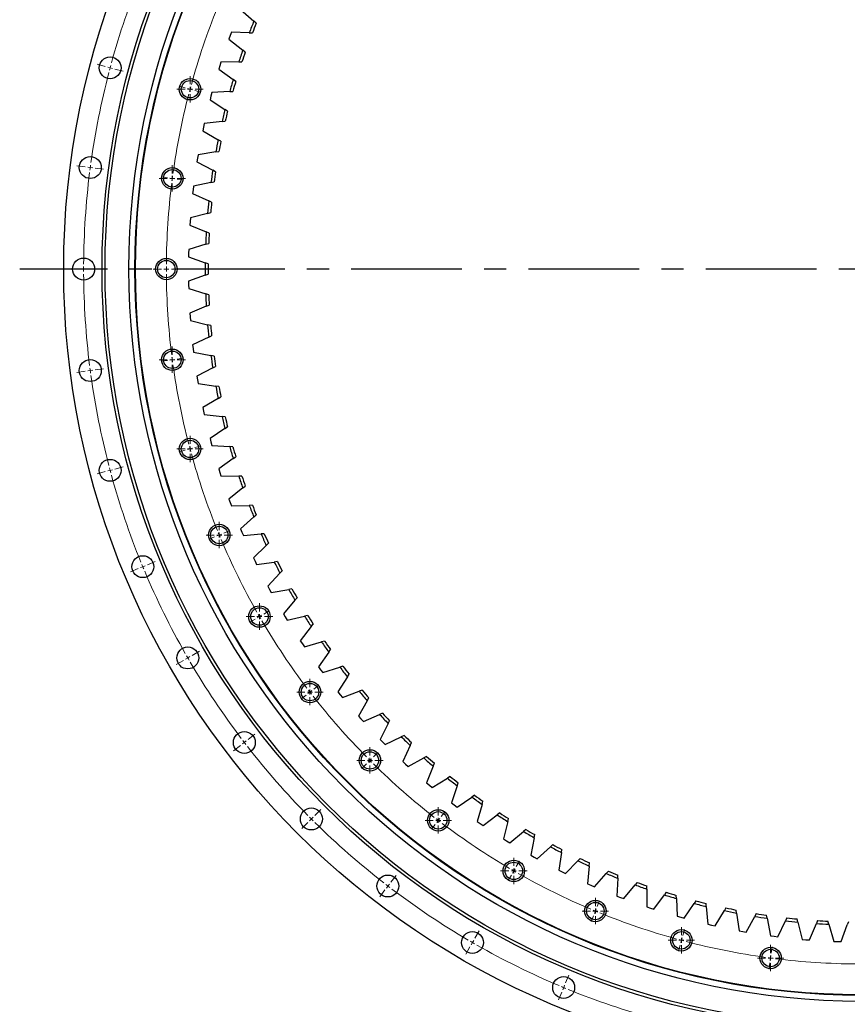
# Model space of a CAD drawing. Header units: millimetres. Extents: x 488 to 8520, y 6652 to 12890.
# Tile 6 of 16: x 1358 to 2188, y 10900 to 11888. Entities that reach past the tile are written whole.
import ezdxf

# ---------------------------------------------------------------- set-up
doc = ezdxf.new("R2010")
doc.units = ezdxf.units.MM
doc.header["$LTSCALE"] = 50
doc.linetypes.add('CENTER', pattern=[10.16, 6.35, -1.27, 1.27, -1.27])

# ---------------------------------------------------------------- blocks, each defined once
blk = doc.blocks.new('SW_CENTERMARKSYMBOL_9')
at = {"color": 0, "linetype": 'Continuous', "lineweight": 18}
for p, q in [((0, 5), (0, 13.25)), ((-5, 0), (-13.25, 0)), ((0, 0), (-2.5, 0)), ((0, 0), (0, 2.5)), ((0, 0), (0, -2.5)), ((0, 0), (2.5, 0)), ((5, 0), (13.25, 0)), ((0, -5), (0, -13.25))]:
    blk.add_line(p, q, dxfattribs=at)
blk = doc.blocks.new('SW_CENTERMARKSYMBOL_10')
at = {"color": 0, "linetype": 'Continuous', "lineweight": 18}
for p, q in [((0, 5), (0, 13.25)), ((-5, 0), (-13.25, 0)), ((0, 0), (-2.5, 0)), ((0, 0), (0, 2.5)), ((0, 0), (0, -2.5)), ((0, 0), (2.5, 0)), ((5, 0), (13.25, 0)), ((0, -5), (0, -13.25))]:
    blk.add_line(p, q, dxfattribs=at)
blk = doc.blocks.new('SW_CENTERMARKSYMBOL_11')
at = {"color": 0, "linetype": 'Continuous', "lineweight": 18}
for p, q in [((0, 5), (0, 13.25)), ((-5, 0), (-13.25, 0)), ((0, 0), (-2.5, 0)), ((0, 0), (0, 2.5)), ((0, 0), (0, -2.5)), ((0, 0), (2.5, 0)), ((5, 0), (13.25, 0)), ((0, -5), (0, -13.25))]:
    blk.add_line(p, q, dxfattribs=at)
blk = doc.blocks.new('SW_CENTERMARKSYMBOL_12')
at = {"color": 0, "linetype": 'Continuous', "lineweight": 18}
for p, q in [((0, 5), (0, 13.25)), ((-5, 0), (-13.25, 0)), ((0, 0), (-2.5, 0)), ((0, 0), (0, 2.5)), ((0, 0), (0, -2.5)), ((0, 0), (2.5, 0)), ((5, 0), (13.25, 0)), ((0, -5), (0, -13.25))]:
    blk.add_line(p, q, dxfattribs=at)
blk = doc.blocks.new('SW_CENTERMARKSYMBOL_13')
at = {"color": 0, "linetype": 'Continuous', "lineweight": 18}
for p, q in [((0, 5), (0, 13.25)), ((-5, 0), (-13.25, 0)), ((0, 0), (-2.5, 0)), ((0, 0), (0, 2.5)), ((0, 0), (0, -2.5)), ((0, 0), (2.5, 0)), ((5, 0), (13.25, 0)), ((0, -5), (0, -13.25))]:
    blk.add_line(p, q, dxfattribs=at)
blk = doc.blocks.new('SW_CENTERMARKSYMBOL_14')
at = {"color": 0, "linetype": 'Continuous', "lineweight": 18}
for p, q in [((0, 5), (0, 13.25)), ((-5, 0), (-13.25, 0)), ((0, 0), (-2.5, 0)), ((0, 0), (0, 2.5)), ((0, 0), (0, -2.5)), ((0, 0), (2.5, 0)), ((5, 0), (13.25, 0)), ((0, -5), (0, -13.25))]:
    blk.add_line(p, q, dxfattribs=at)
blk = doc.blocks.new('SW_CENTERMARKSYMBOL_15')
at = {"color": 0, "linetype": 'Continuous', "lineweight": 18}
for p, q in [((0, 5), (0, 13.25)), ((-5, 0), (-13.25, 0)), ((0, 0), (-2.5, 0)), ((0, 0), (0, 2.5)), ((0, 0), (0, -2.5)), ((0, 0), (2.5, 0)), ((5, 0), (13.25, 0)), ((0, -5), (0, -13.25))]:
    blk.add_line(p, q, dxfattribs=at)
blk = doc.blocks.new('SW_CENTERMARKSYMBOL_16')
at = {"color": 0, "linetype": 'Continuous', "lineweight": 18}
for p, q in [((0, 5), (0, 13.25)), ((-5, 0), (-13.25, 0)), ((0, 0), (-2.5, 0)), ((0, 0), (0, 2.5)), ((0, 0), (0, -2.5)), ((0, 0), (2.5, 0)), ((5, 0), (13.25, 0)), ((0, -5), (0, -13.25))]:
    blk.add_line(p, q, dxfattribs=at)
blk = doc.blocks.new('SW_CENTERMARKSYMBOL_17')
at = {"color": 0, "linetype": 'Continuous', "lineweight": 18}
for p, q in [((0, 5), (0, 13.25)), ((-5, 0), (-13.25, 0)), ((0, 0), (-2.5, 0)), ((0, 0), (0, 2.5)), ((0, 0), (0, -2.5)), ((0, 0), (2.5, 0)), ((5, 0), (13.25, 0)), ((0, -5), (0, -13.25))]:
    blk.add_line(p, q, dxfattribs=at)
blk = doc.blocks.new('SW_CENTERMARKSYMBOL_18')
at = {"color": 0, "linetype": 'Continuous', "lineweight": 18}
for p, q in [((0, 5), (0, 13.25)), ((-5, 0), (-13.25, 0)), ((0, 0), (-2.5, 0)), ((0, 0), (0, 2.5)), ((0, 0), (0, -2.5)), ((0, 0), (2.5, 0)), ((5, 0), (13.25, 0)), ((0, -5), (0, -13.25))]:
    blk.add_line(p, q, dxfattribs=at)
blk = doc.blocks.new('SW_CENTERMARKSYMBOL_19')
at = {"color": 0, "linetype": 'Continuous', "lineweight": 18}
for p, q in [((0, 5), (0, 13.25)), ((-5, 0), (-13.25, 0)), ((0, 0), (-2.5, 0)), ((0, 0), (0, 2.5)), ((0, 0), (0, -2.5)), ((0, 0), (2.5, 0)), ((5, 0), (13.25, 0)), ((0, -5), (0, -13.25))]:
    blk.add_line(p, q, dxfattribs=at)
blk = doc.blocks.new('SW_CENTERMARKSYMBOL_20')
at = {"color": 0, "linetype": 'Continuous', "lineweight": 18}
for p, q in [((0, 5), (0, 13.25)), ((-5, 0), (-13.25, 0)), ((0, 0), (-2.5, 0)), ((0, 0), (0, 2.5)), ((0, 0), (0, -2.5)), ((0, 0), (2.5, 0)), ((5, 0), (13.25, 0)), ((0, -5), (0, -13.25))]:
    blk.add_line(p, q, dxfattribs=at)
blk = doc.blocks.new('SW_CENTERMARKSYMBOL_21')
at = {"color": 0, "linetype": 'Continuous', "lineweight": 18}
for p, q in [((0, 5), (0, 13.25)), ((-5, 0), (-13.25, 0)), ((0, 0), (-2.5, 0)), ((0, 0), (0, 2.5)), ((0, 0), (0, -2.5)), ((0, 0), (2.5, 0)), ((5, 0), (13.25, 0)), ((0, -5), (0, -13.25))]:
    blk.add_line(p, q, dxfattribs=at)
blk = doc.blocks.new('SW_CENTERMARKSYMBOL_22')
at = {"color": 0, "linetype": 'Continuous', "lineweight": 18}
for p, q in [((0, 5), (0, 13.25)), ((-5, 0), (-13.25, 0)), ((0, 0), (-2.5, 0)), ((0, 0), (0, 2.5)), ((0, 0), (0, -2.5)), ((0, 0), (2.5, 0)), ((5, 0), (13.25, 0)), ((0, -5), (0, -13.25))]:
    blk.add_line(p, q, dxfattribs=at)

msp = doc.modelspace()

# ---------------------------------------------------------------- linework, layer by layer
at = {"color": 7, "linetype": 'Continuous', "lineweight": 25}
for p, q in [((1579.84, 11898.08), (1593.26, 11886.3)), ((1595.65, 11884.21), (1593.26, 11886.3)), ((1569.5, 11871.85), (1568.24, 11868.38)), ((1570.8, 11875.3), (1569.5, 11871.85)), ((1588.64, 11874.67), (1570.8, 11875.3)), ((1588.64, 11874.67), (1591.81, 11874.55)), ((1568.24, 11868.38), (1582.2, 11857.25)), ((1584.68, 11855.28), (1582.2, 11857.25)), ((1559.15, 11841.7), (1558.05, 11838.17)), ((1560.28, 11845.21), (1559.15, 11841.7)), ((1578.14, 11845.41), (1560.28, 11845.21)), ((1578.14, 11845.41), (1581.31, 11845.45)), ((1558.05, 11838.17), (1572.52, 11827.72)), ((1575.1, 11825.86), (1572.52, 11827.72)), ((1551.2, 11814.65), (1550.23, 11811.09)), ((1569.02, 11815.7), (1551.2, 11814.65)), ((1569.02, 11815.7), (1572.19, 11815.88)), ((1550.23, 11811.09), (1549.31, 11807.52)), ((1549.31, 11807.52), (1564.25, 11797.76)), ((1566.91, 11796.02), (1564.25, 11797.76)), ((1543.57, 11783.69), (1542.77, 11780.09)), ((1561.32, 11785.58), (1543.57, 11783.69)), ((1561.32, 11785.58), (1564.48, 11785.92)), ((1542.77, 11780.09), (1542.01, 11776.48)), ((1542.01, 11776.48), (1557.41, 11767.44)), ((1560.14, 11765.83), (1557.41, 11767.44)), ((1537.41, 11752.41), (1536.78, 11748.78)), ((1555.05, 11755.14), (1537.41, 11752.41)), ((1555.05, 11755.14), (1558.19, 11755.62)), ((1536.78, 11748.78), (1536.2, 11745.14)), ((1536.2, 11745.14), (1552, 11736.83)), ((1554.81, 11735.35), (1552, 11736.83)), ((1550.23, 11724.43), (1532.74, 11720.88)), ((1550.23, 11724.43), (1553.34, 11725.07)), ((1532.28, 11717.22), (1531.87, 11713.55)), ((1531.87, 11713.55), (1548.04, 11706)), ((1532.74, 11720.88), (1532.28, 11717.22)), ((1550.92, 11704.66), (1548.04, 11706)), ((1546.86, 11693.53), (1529.56, 11689.16)), ((1546.86, 11693.53), (1549.94, 11694.31)), ((1529.27, 11685.48), (1529.03, 11681.8)), ((1529.56, 11689.16), (1529.27, 11685.48)), ((1529.03, 11681.8), (1545.55, 11675.02)), ((1548.48, 11673.81), (1545.55, 11675.02)), ((1544.96, 11662.51), (1547.99, 11663.43)), ((1527.76, 11653.63), (1527.7, 11649.94)), ((1527.88, 11657.32), (1527.76, 11653.63)), ((1544.96, 11662.51), (1527.88, 11657.32)), ((1527.7, 11649.94), (1544.52, 11643.95)), ((1547.51, 11642.89), (1544.52, 11643.95)), ((1544.52, 11631.43), (1527.7, 11625.44)), ((1527.7, 11625.44), (1527.76, 11621.75)), ((1544.52, 11631.43), (1547.51, 11632.5)), ((1527.76, 11621.75), (1527.88, 11618.06)), ((1527.88, 11618.06), (1544.96, 11612.87)), ((1547.99, 11611.95), (1544.96, 11612.87)), ((1545.55, 11600.37), (1529.03, 11593.59)), ((1545.55, 11600.37), (1548.48, 11601.57)), ((1529.03, 11593.59), (1529.27, 11589.9)), ((1529.27, 11589.9), (1529.56, 11586.23)), ((1529.56, 11586.23), (1546.86, 11581.85)), ((1549.94, 11581.07), (1546.86, 11581.85)), ((1548.04, 11569.38), (1531.87, 11561.83)), ((1548.04, 11569.38), (1550.92, 11570.73)), ((1531.87, 11561.83), (1532.28, 11558.17)), ((1532.28, 11558.17), (1532.74, 11554.51)), ((1532.74, 11554.51), (1550.23, 11550.95)), ((1553.34, 11550.32), (1550.23, 11550.95)), ((1552, 11538.55), (1536.2, 11530.25)), ((1552, 11538.55), (1554.81, 11540.03)), ((1536.2, 11530.25), (1536.78, 11526.6)), ((1536.78, 11526.6), (1537.41, 11522.97)), ((1537.41, 11522.97), (1555.05, 11520.24)), ((1558.19, 11519.76), (1555.05, 11520.24)), ((1557.41, 11507.95), (1542.01, 11498.9)), ((1557.41, 11507.95), (1560.14, 11509.55)), ((1542.01, 11498.9), (1542.77, 11495.29)), ((1542.77, 11495.29), (1543.57, 11491.69)), ((1543.57, 11491.69), (1561.32, 11489.8)), ((1564.48, 11489.46), (1561.32, 11489.8)), ((1564.25, 11477.63), (1549.31, 11467.87)), ((1564.25, 11477.63), (1566.91, 11479.36)), ((1549.31, 11467.87), (1550.23, 11464.29)), ((1550.23, 11464.29), (1551.2, 11460.74)), ((1551.2, 11460.74), (1569.02, 11459.69)), ((1572.19, 11459.5), (1569.02, 11459.69)), ((1572.52, 11447.66), (1558.05, 11437.21)), ((1572.52, 11447.66), (1575.1, 11449.52)), ((1558.05, 11437.21), (1559.15, 11433.69)), ((1559.15, 11433.69), (1560.28, 11430.18)), ((1560.28, 11430.18), (1578.14, 11429.97)), ((1581.31, 11429.93), (1578.14, 11429.97)), ((1582.2, 11418.13), (1568.24, 11407)), ((1582.2, 11418.13), (1584.68, 11420.11)), ((1568.24, 11407), (1569.5, 11403.53)), ((1569.5, 11403.53), (1570.8, 11400.08)), ((1570.8, 11400.08), (1588.64, 11400.72)), ((1591.81, 11400.83), (1588.64, 11400.72)), ((1593.26, 11389.08), (1579.84, 11377.31)), ((1593.26, 11389.08), (1595.65, 11391.17)), ((1579.84, 11377.31), (1581.26, 11373.9)), ((1581.26, 11373.9), (1582.73, 11370.51)), ((1582.73, 11370.51), (1600.52, 11371.99)), ((1603.68, 11372.26), (1600.52, 11371.99)), ((1605.68, 11360.59), (1592.83, 11348.19)), ((1605.68, 11360.59), (1607.97, 11362.79)), ((1592.83, 11348.19), (1594.41, 11344.86)), ((1594.41, 11344.86), (1596.04, 11341.54)), ((1596.04, 11341.54), (1613.74, 11343.86)), ((1616.88, 11344.27), (1613.74, 11343.86)), ((1619.43, 11332.71), (1607.19, 11319.72)), ((1619.43, 11332.71), (1621.61, 11335.02)), ((1607.19, 11319.72), (1608.92, 11316.47)), ((1608.92, 11316.47), (1610.7, 11313.24)), ((1610.7, 11313.24), (1628.27, 11316.39)), ((1631.39, 11316.95), (1628.27, 11316.39)), ((1634.49, 11305.52), (1636.55, 11307.93)), ((1634.49, 11305.52), (1622.87, 11291.97)), ((1622.87, 11291.97), (1624.75, 11288.8)), ((1624.75, 11288.8), (1626.68, 11285.65)), ((1626.68, 11285.65), (1644.08, 11289.63)), ((1647.18, 11290.33), (1644.08, 11289.63)), ((1650.81, 11279.06), (1639.84, 11264.98)), ((1650.81, 11279.06), (1652.76, 11281.57)), ((1639.84, 11264.98), (1641.87, 11261.9)), ((1641.87, 11261.9), (1643.95, 11258.85)), ((1643.95, 11258.85), (1661.14, 11263.65)), ((1664.2, 11264.5), (1661.14, 11263.65)), ((1668.36, 11253.41), (1658.07, 11238.83)), ((1668.36, 11253.41), (1670.19, 11256.01)), ((1658.07, 11238.83), (1660.24, 11235.85)), ((1682.43, 11239.49), (1679.41, 11238.5)), ((1660.24, 11235.85), (1662.46, 11232.9)), ((1662.46, 11232.9), (1679.41, 11238.5)), ((1687.1, 11228.62), (1688.81, 11231.29)), ((1687.1, 11228.62), (1677.51, 11213.56)), ((1677.51, 11213.56), (1679.83, 11210.69)), ((1679.83, 11210.69), (1682.18, 11207.85)), ((1682.18, 11207.85), (1698.85, 11214.24)), ((1701.81, 11215.38), (1698.85, 11214.24)), ((1707, 11204.73), (1698.13, 11189.24)), ((1707, 11204.73), (1708.57, 11207.49)), ((1698.13, 11189.24), (1700.57, 11186.48)), ((1703.06, 11183.75), (1719.41, 11190.93)), ((1722.31, 11192.21), (1719.41, 11190.93)), ((1700.57, 11186.48), (1703.06, 11183.75)), ((1727.99, 11181.82), (1719.87, 11165.92)), ((1727.99, 11181.82), (1729.44, 11184.65)), ((1743.89, 11170.03), (1741.04, 11168.61)), ((1719.87, 11165.92), (1722.44, 11163.28)), ((1722.44, 11163.28), (1725.05, 11160.68)), ((1725.05, 11160.68), (1741.04, 11168.61)), ((1750.05, 11159.92), (1742.68, 11143.66)), ((1750.05, 11159.92), (1751.36, 11162.81)), ((1742.68, 11143.66), (1745.38, 11141.14)), ((1745.38, 11141.14), (1748.11, 11138.66)), ((1748.11, 11138.66), (1763.71, 11147.35)), ((1766.48, 11148.89), (1763.71, 11147.35)), ((1773.12, 11139.09), (1774.29, 11142.04)), ((1773.12, 11139.09), (1766.53, 11122.5)), ((1766.53, 11122.5), (1769.34, 11120.11)), ((1769.34, 11120.11), (1772.19, 11117.76)), ((1772.19, 11117.76), (1787.36, 11127.17)), ((1790.05, 11128.85), (1787.36, 11127.17)), ((1797.14, 11119.37), (1798.18, 11122.37)), ((1797.14, 11119.37), (1791.34, 11102.48)), ((1791.34, 11102.48), (1794.27, 11100.23)), ((1797.22, 11098.02), (1811.93, 11108.14)), ((1814.54, 11109.94), (1811.93, 11108.14)), ((1822.07, 11100.8), (1817.08, 11083.66)), ((1822.07, 11100.8), (1822.96, 11103.85)), ((1794.27, 11100.23), (1797.22, 11098.02)), ((1839.9, 11092.21), (1837.37, 11090.28)), ((1817.08, 11083.66), (1820.1, 11081.55)), ((1820.1, 11081.55), (1823.16, 11079.48)), ((1823.16, 11079.48), (1837.37, 11090.28)), ((1847.85, 11083.44), (1843.67, 11066.08)), ((1847.85, 11083.44), (1848.6, 11086.52)), ((1849.94, 11062.19), (1863.63, 11073.65)), ((1866.06, 11075.69), (1863.63, 11073.65)), ((1843.67, 11066.08), (1846.79, 11064.12)), ((1846.79, 11064.12), (1849.94, 11062.19)), ((1874.42, 11067.31), (1871.07, 11049.77)), ((1874.42, 11067.31), (1875.02, 11070.43)), ((1877.51, 11046.19), (1890.64, 11058.28)), ((1892.98, 11060.43), (1890.64, 11058.28)), ((1901.73, 11052.45), (1899.2, 11034.78)), ((1901.73, 11052.45), (1902.17, 11055.59)), ((1871.07, 11049.77), (1874.28, 11047.96)), ((1874.28, 11047.96), (1877.51, 11046.19)), ((1905.81, 11031.5), (1918.35, 11044.2)), ((1920.59, 11046.46), (1918.35, 11044.2)), ((1929.7, 11038.9), (1930, 11042.06)), ((1899.2, 11034.78), (1902.49, 11033.12)), ((1902.49, 11033.12), (1905.81, 11031.5)), ((1929.7, 11038.9), (1928.01, 11021.13)), ((1934.77, 11018.16), (1946.7, 11031.44)), ((1948.82, 11033.81), (1946.7, 11031.44)), ((1958.28, 11026.69), (1957.43, 11008.85)), ((1958.28, 11026.69), (1958.43, 11029.86)), ((1977.62, 11022.5), (1975.61, 11020.04)), ((1928.01, 11021.13), (1931.38, 11019.62)), ((1931.38, 11019.62), (1934.77, 11018.16)), ((1964.32, 11006.21), (1975.61, 11020.04)), ((1987.41, 11015.84), (1987.4, 10997.98)), ((1987.41, 11015.84), (1987.41, 11019.01)), ((2006.92, 11012.57), (2005.03, 11010.02)), ((1957.43, 11008.85), (1960.87, 11007.51)), ((1960.87, 11007.51), (1964.32, 11006.21)), ((1994.41, 10995.67), (2005.03, 11010.02)), ((2017.01, 11006.37), (2016.86, 11009.54)), ((2017.01, 11006.37), (2017.85, 10988.54)), ((2036.66, 11004.03), (2034.9, 11001.39)), ((1987.4, 10997.98), (1990.9, 10996.8)), ((1990.9, 10996.8), (1994.41, 10995.67)), ((2024.96, 10986.56), (2034.9, 11001.39)), ((2047.03, 10998.32), (2046.74, 11001.48)), ((2047.03, 10998.32), (2048.71, 10980.55)), ((2055.91, 10978.9), (2065.13, 10994.19)), ((2066.77, 10996.91), (2065.13, 10994.19)), ((2077.4, 10991.69), (2076.95, 10994.83)), ((2077.4, 10991.69), (2079.92, 10974.02)), ((2017.85, 10988.54), (2021.4, 10987.53)), ((2021.4, 10987.53), (2024.96, 10986.56)), ((2087.18, 10972.72), (2095.68, 10988.42)), ((2097.19, 10991.21), (2095.68, 10988.42)), ((2108.05, 10986.5), (2107.45, 10989.62)), ((2108.05, 10986.5), (2111.4, 10968.97)), ((2118.71, 10968.01), (2126.46, 10984.1)), ((2127.83, 10986.96), (2126.46, 10984.1)), ((2138.91, 10982.77), (2138.16, 10985.86)), ((2138.91, 10982.77), (2143.08, 10965.41)), ((2158.65, 10984.16), (2157.41, 10981.24)), ((2169.91, 10980.5), (2169.02, 10983.55)), ((2189.56, 10982.82), (2188.46, 10979.84)), ((2048.71, 10980.55), (2052.31, 10979.7)), ((2052.31, 10979.7), (2055.91, 10978.9)), ((2079.92, 10974.02), (2083.55, 10973.34)), ((2083.55, 10973.34), (2087.18, 10972.72)), ((2150.43, 10964.8), (2157.41, 10981.24)), ((2169.91, 10980.5), (2174.89, 10963.36)), ((2182.27, 10963.1), (2188.46, 10979.84)), ((2111.4, 10968.97), (2115.05, 10968.47)), ((2115.05, 10968.47), (2118.71, 10968.01)), ((2143.08, 10965.41), (2146.75, 10965.08)), ((2146.75, 10965.08), (2150.43, 10964.8)), ((2174.89, 10963.36), (2178.58, 10963.2)), ((2178.58, 10963.2), (2182.27, 10963.1))]:
    msp.add_line(p, q, dxfattribs=at)
at = {"color": 0, "linetype": 'Continuous', "lineweight": 18}
for p, q in [((1444.24, 11840.86), (1436.03, 11843.06)), ((1449.07, 11839.57), (1446.65, 11840.22)), ((1449.07, 11839.57), (1451.48, 11838.92)), ((1453.9, 11838.28), (1462.11, 11836.08)), ((1524.41, 11819.38), (1518.37, 11821)), ((1529.24, 11818.09), (1526.82, 11818.73)), ((1529.24, 11818.09), (1531.65, 11817.44)), ((1534.07, 11816.79), (1540.1, 11815.18)), ((1424.2, 11740.15), (1415.78, 11741.26)), ((1429.16, 11739.5), (1426.68, 11739.83)), ((1429.16, 11739.5), (1431.64, 11739.18)), ((1434.12, 11738.85), (1442.55, 11737.74)), ((1506.49, 11729.32), (1500.3, 11730.14)), ((1511.45, 11728.67), (1508.97, 11728.99)), ((1511.45, 11728.67), (1513.93, 11728.34)), ((1516.41, 11728.02), (1522.6, 11727.2)), ((1417.49, 11637.69), (1408.99, 11637.69)), ((1422.49, 11637.69), (1419.99, 11637.69)), ((1422.49, 11637.69), (1424.99, 11637.69)), ((1427.49, 11637.69), (1435.99, 11637.69)), ((1500.49, 11637.69), (1494.24, 11637.69)), ((1505.49, 11637.69), (1502.99, 11637.69)), ((1505.49, 11637.69), (1507.99, 11637.69)), ((1510.49, 11637.69), (1516.74, 11637.69)), ((1506.49, 11546.06), (1500.3, 11545.25)), ((1511.45, 11546.71), (1508.97, 11546.39)), ((1511.45, 11546.71), (1513.93, 11547.04)), ((1516.41, 11547.37), (1522.6, 11548.18)), ((1424.2, 11535.23), (1415.78, 11534.12)), ((1429.16, 11535.88), (1426.68, 11535.55)), ((1429.16, 11535.88), (1431.64, 11536.21)), ((1434.12, 11536.53), (1442.55, 11537.64)), ((1524.41, 11456), (1518.37, 11454.38)), ((1529.24, 11457.29), (1526.82, 11456.65)), ((1529.24, 11457.29), (1531.65, 11457.94)), ((1534.07, 11458.59), (1540.1, 11460.21)), ((1449.07, 11435.81), (1451.48, 11436.46)), ((1453.9, 11437.11), (1462.11, 11439.31)), ((1444.24, 11434.52), (1436.03, 11432.32)), ((1449.07, 11435.81), (1446.65, 11435.17)), ((1553.92, 11369.05), (1548.15, 11366.66)), ((1558.54, 11370.96), (1556.23, 11370)), ((1558.54, 11370.96), (1560.85, 11371.92)), ((1563.16, 11372.87), (1568.94, 11375.27)), ((1481.86, 11339.2), (1479.55, 11338.24)), ((1481.86, 11339.2), (1484.17, 11340.15)), ((1486.48, 11341.11), (1494.33, 11344.36)), ((1477.24, 11337.28), (1469.39, 11334.03)), ((1598.87, 11289.19), (1596.7, 11287.94)), ((1598.87, 11289.19), (1601.03, 11290.44)), ((1603.2, 11291.69), (1608.61, 11294.82)), ((1594.54, 11286.69), (1589.13, 11283.57)), ((1526.99, 11247.69), (1529.15, 11248.94)), ((1531.32, 11250.19), (1538.68, 11254.44)), ((1522.66, 11245.19), (1515.3, 11240.94)), ((1526.99, 11247.69), (1524.82, 11246.44)), ((1653.49, 11216.43), (1658.45, 11220.23)), ((1645.55, 11210.34), (1640.6, 11206.54)), ((1649.52, 11213.38), (1647.54, 11211.86)), ((1649.52, 11213.38), (1651.5, 11214.91)), ((1587.64, 11165.9), (1594.38, 11171.08)), ((1579.71, 11159.81), (1572.96, 11154.64)), ((1583.67, 11162.86), (1581.69, 11161.34)), ((1583.67, 11162.86), (1585.66, 11164.38)), ((1713.17, 11148.37), (1717.59, 11152.79)), ((1706.1, 11141.3), (1701.68, 11136.88)), ((1709.63, 11144.84), (1707.87, 11143.07)), ((1709.63, 11144.84), (1711.4, 11146.61)), ((1654.48, 11089.68), (1660.49, 11095.69)), ((1781.22, 11088.69), (1785.03, 11093.65)), ((1647.41, 11082.61), (1641.4, 11076.6)), ((1650.94, 11086.15), (1649.18, 11084.38)), ((1650.94, 11086.15), (1652.71, 11087.92)), ((1775.14, 11080.76), (1771.33, 11075.8)), ((1778.18, 11084.72), (1776.66, 11082.74)), ((1778.18, 11084.72), (1779.7, 11086.71)), ((1856.49, 11038.4), (1859.61, 11043.81)), ((1853.99, 11034.07), (1852.74, 11031.91)), ((1853.99, 11034.07), (1855.24, 11036.24)), ((1730.7, 11022.84), (1735.87, 11029.59)), ((1851.49, 11029.74), (1848.36, 11024.33)), ((1724.61, 11014.91), (1719.44, 11008.17)), ((1727.65, 11018.88), (1726.13, 11016.89)), ((1727.65, 11018.88), (1729.18, 11020.86)), ((1937.67, 10998.37), (1940.06, 11004.14)), ((1935.76, 10993.75), (1934.8, 10991.44)), ((1935.76, 10993.75), (1936.71, 10996.06)), ((1933.84, 10989.13), (1931.45, 10983.35)), ((1814.99, 10966.52), (1819.24, 10973.88)), ((2023.39, 10969.27), (2025, 10975.31)), ((1812.49, 10962.19), (1811.24, 10960.03)), ((1812.49, 10962.19), (1813.74, 10964.36)), ((2022.09, 10964.44), (2021.44, 10962.03)), ((2022.09, 10964.44), (2022.74, 10966.86)), ((1809.99, 10957.86), (1805.74, 10950.5)), ((2020.8, 10959.61), (2019.18, 10953.57)), ((2112.16, 10951.61), (2112.98, 10957.81)), ((2111.51, 10946.65), (2111.18, 10944.18)), ((2111.51, 10946.65), (2111.84, 10949.13)), ((2110.86, 10941.7), (2110.04, 10935.5)), ((1905.91, 10921.68), (1909.16, 10929.54)), ((1903.99, 10917.07), (1903.04, 10914.76)), ((1903.99, 10917.07), (1904.95, 10919.37)), ((1902.08, 10912.45), (1898.83, 10904.59))]:
    msp.add_line(p, q, dxfattribs=at)
at = {"linetype": 'CENTER', "ltscale": 0.35}
msp.add_line((3046.59, 11637.69), (1358.39, 11637.69), dxfattribs=at)
at = {"color": 7, "linetype": 'Continuous', "lineweight": 25}
for centre, radius in [((2202.49, 11637.69), 800), ((2202.49, 11637.69), 761.5), ((2202.49, 11637.69), 758.5), ((2202.49, 11637.69), 734.5), ((2202.49, 11637.69), 728.5), ((2202.49, 11637.69), 728), ((1449.07, 11839.57), 11), ((1529.24, 11818.09), 10.75), ((1529.24, 11818.09), 8.75), ((1429.16, 11739.5), 11), ((1511.45, 11728.67), 10.75), ((1511.45, 11728.67), 8.75), ((1422.49, 11637.69), 11), ((1505.49, 11637.69), 10.75), ((1505.49, 11637.69), 8.75), ((1511.45, 11546.71), 10.75), ((1511.45, 11546.71), 8.75), ((1429.16, 11535.88), 11), ((1529.24, 11457.29), 10.75), ((1529.24, 11457.29), 8.75), ((1449.07, 11435.81), 11), ((1558.54, 11370.96), 10.75), ((1558.54, 11370.96), 8.75), ((1481.86, 11339.2), 11), ((1598.87, 11289.19), 10.75), ((1598.87, 11289.19), 8.75), ((1526.99, 11247.69), 11), ((1649.52, 11213.38), 10.75), ((1649.52, 11213.38), 8.75), ((1583.67, 11162.86), 11), ((1709.63, 11144.84), 10.75), ((1709.63, 11144.84), 8.75), ((1650.94, 11086.15), 11), ((1778.18, 11084.72), 10.75), ((1778.18, 11084.72), 8.75), ((1853.99, 11034.07), 10.75), ((1853.99, 11034.07), 8.75), ((1727.65, 11018.88), 11), ((1935.76, 10993.75), 10.75), ((1935.76, 10993.75), 8.75), ((1812.49, 10962.19), 11), ((2022.09, 10964.44), 10.75), ((2022.09, 10964.44), 8.75), ((2111.51, 10946.65), 10.75), ((2111.51, 10946.65), 8.75), ((1903.99, 10917.07), 11)]:
    msp.add_circle(centre, radius, dxfattribs=at)
at = {"color": 0, "linetype": 'Continuous', "lineweight": 18}
for radius, start, end in [(780, 157.86728, 164.63272), (697, 157.91102, 164.58898), (780, 164.81636, 165), (780, 165.36728, 172.13272), (780, 165, 165.18364), (697, 165.41102, 172.08898), (697, 165, 165.20551), (697, 164.79449, 165), (780, 172.86728, 179.63272), (780, 172.5, 172.68364), (780, 172.31636, 172.5), (697, 172.91102, 179.58898), (697, 172.5, 172.70551), (697, 172.29449, 172.5), (780, 179.81636, 180), (780, 180, 180.18364), (697, 179.79449, 180), (697, 180, 180.20551), (780, 180.36728, 187.13272), (697, 180.41102, 187.08898), (697, 187.29449, 187.5), (697, 187.5, 187.70551), (780, 187.31636, 187.5), (780, 187.5, 187.68364), (697, 187.91102, 194.58898), (780, 187.86728, 194.63272), (697, 194.79449, 195), (697, 195, 195.20551), (697, 195.41102, 202.08898), (780, 194.81636, 195), (780, 195, 195.18364), (780, 195.36728, 202.13272), (697, 202.29449, 202.5), (697, 202.5, 202.70551), (697, 202.91102, 209.58898), (780, 202.31636, 202.5), (780, 202.5, 202.68364), (780, 202.86728, 209.63272), (697, 209.79449, 210), (697, 210, 210.20551), (697, 210.41102, 217.08898), (780, 209.81636, 210), (780, 210, 210.18364), (780, 210.36728, 217.13272), (697, 217.29449, 217.5), (697, 217.5, 217.70551), (697, 217.91102, 224.58898), (780, 217.31636, 217.5), (780, 217.5, 217.68364), (780, 217.86728, 224.63272), (697, 224.79449, 225), (697, 225, 225.20551), (697, 225.41102, 232.08898), (780, 224.81636, 225), (780, 225, 225.18364), (780, 225.36728, 232.13272), (697, 232.29449, 232.5), (697, 232.5, 232.70551), (697, 232.91102, 239.58898), (697, 239.79449, 240), (697, 240, 240.20551), (697, 240.41102, 247.08898), (780, 232.31636, 232.5), (780, 232.5, 232.68364), (780, 232.86728, 239.63272), (697, 247.29449, 247.5), (697, 247.5, 247.70551), (697, 247.91102, 254.58898), (780, 239.81636, 240), (780, 240, 240.18364), (697, 254.79449, 255), (697, 255, 255.20551), (697, 255.41102, 262.08898), (780, 240.36728, 247.13272), (697, 262.29449, 262.5), (697, 262.5, 262.70551), (697, 262.91102, 269.58898), (780, 247.31636, 247.5), (780, 247.5, 247.68364), (780, 247.86728, 254.63272)]:
    msp.add_arc((2202.49, 11637.69), radius, start, end, dxfattribs=at)
at = {"color": 7, "linetype": 'Continuous', "lineweight": 25}
for radius, start, end in [(658, 157.80072, 158.891), (655, 157.89144, 158.80029), (658, 160.50749, 161.59777), (655, 160.59821, 161.50705), (658, 163.21426, 164.30454), (655, 163.30498, 164.21382), (658, 165.92103, 167.01131), (655, 166.01174, 166.92059), (658, 168.62779, 169.71807), (655, 168.71851, 169.62735), (658, 171.33456, 172.42484), (655, 171.42528, 172.33412), (658, 174.04133, 175.13161), (655, 174.13204, 175.04089), (658, 176.74809, 177.83837), (655, 176.83881, 177.74766), (658, 179.45486, 180.54514), (655, 179.54558, 180.45442), (658, 182.16163, 183.25191), (655, 182.25234, 183.16119), (658, 184.86839, 185.95867), (655, 184.95911, 185.86796), (658, 187.57516, 188.66544), (655, 187.66588, 188.57472), (658, 190.28193, 191.37221), (655, 190.37265, 191.28149), (658, 192.98869, 194.07897), (655, 193.07941, 193.98826), (658, 195.69546, 196.78574), (655, 195.78618, 196.69502), (658, 198.40223, 199.49251), (655, 198.49295, 199.40179), (658, 201.109, 202.19928), (655, 201.19971, 202.10856), (658, 203.81576, 204.90604), (655, 203.90648, 204.81532), (658, 206.52253, 207.61281), (655, 206.61325, 207.52209), (658, 209.2293, 210.31958), (655, 209.32001, 210.22886), (658, 211.93606, 213.02634), (655, 212.02678, 212.93563), (658, 214.64283, 215.73311), (655, 214.73355, 215.64239), (655, 217.44031, 218.34916), (658, 217.3496, 218.43988), (658, 220.05636, 221.14664), (655, 220.14708, 221.05593), (658, 222.76313, 223.85341), (655, 222.85385, 223.76269), (655, 225.56062, 226.46946), (658, 225.4699, 226.56018), (658, 228.17666, 229.26694), (655, 228.26738, 229.17623), (658, 230.88343, 231.97371), (655, 230.97415, 231.88299), (658, 233.5902, 234.68048), (655, 233.68092, 234.58976), (655, 236.38768, 237.29653), (658, 236.29696, 237.38725), (658, 239.00373, 240.09401), (655, 239.09445, 240.00329), (658, 241.7105, 242.80078), (655, 241.80122, 242.71006), (658, 244.41727, 245.50755), (655, 244.50798, 245.41683), (658, 247.12403, 248.21431), (655, 247.21475, 248.1236), (655, 249.92152, 250.83036), (658, 249.8308, 250.92108), (655, 252.62828, 253.53713), (658, 252.53757, 253.62785), (655, 255.33505, 256.2439), (658, 255.24433, 256.33461), (658, 257.9511, 259.04138), (655, 258.04182, 258.95066), (658, 260.65787, 261.74815), (655, 260.74859, 261.65743), (658, 263.36463, 264.45491), (655, 263.45535, 264.3642), (655, 266.16212, 267.07096), (658, 266.0714, 267.16168)]:
    msp.add_arc((2202.49, 11637.69), radius, start, end, dxfattribs=at)

# ---------------------------------------------------------------- block references
at = {"color": 7, "linetype": 'Continuous', "lineweight": 18}
for name, p in [('SW_CENTERMARKSYMBOL_22', (1529.24, 11818.09)), ('SW_CENTERMARKSYMBOL_21', (1511.45, 11728.67)), ('SW_CENTERMARKSYMBOL_20', (1505.49, 11637.69)), ('SW_CENTERMARKSYMBOL_19', (1511.45, 11546.71)), ('SW_CENTERMARKSYMBOL_18', (1529.24, 11457.29)), ('SW_CENTERMARKSYMBOL_17', (1558.54, 11370.96)), ('SW_CENTERMARKSYMBOL_16', (1598.87, 11289.19)), ('SW_CENTERMARKSYMBOL_15', (1649.52, 11213.38)), ('SW_CENTERMARKSYMBOL_14', (1709.63, 11144.84)), ('SW_CENTERMARKSYMBOL_13', (1778.18, 11084.72)), ('SW_CENTERMARKSYMBOL_12', (1853.99, 11034.07)), ('SW_CENTERMARKSYMBOL_11', (1935.76, 10993.75)), ('SW_CENTERMARKSYMBOL_10', (2022.09, 10964.44)), ('SW_CENTERMARKSYMBOL_9', (2111.51, 10946.65))]:
    msp.add_blockref(name, p, dxfattribs=at)

doc.saveas('drawing.dxf')
